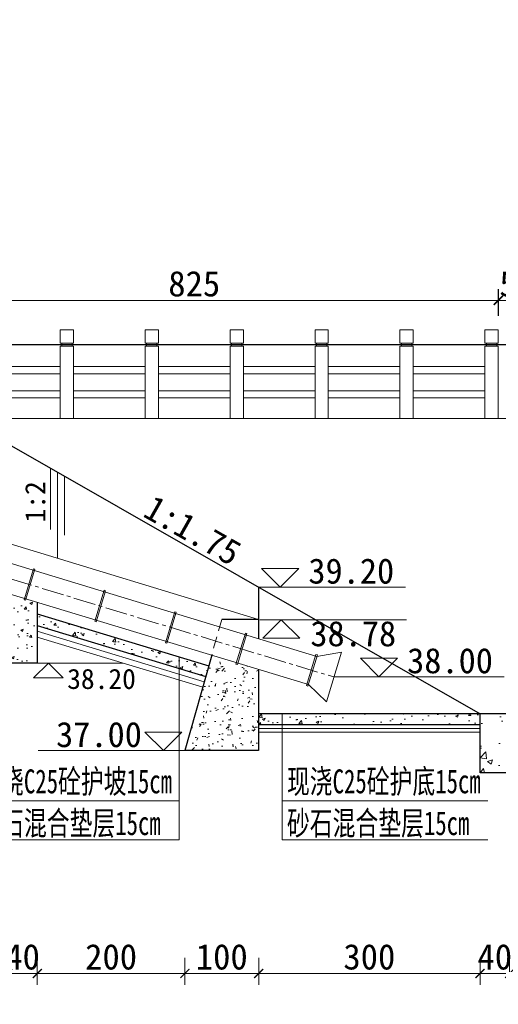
# Model space of a CAD drawing. Extents: x -13074 to 1448651, y 3648755 to 8081248.
# Tile 43 of 173: x 558413 to 558478, y 3858461 to 3858594. Entities that reach past the tile are written whole.
import ezdxf

# ---------------------------------------------------------------- set-up
doc = ezdxf.new("R2010")
doc.units = 0
doc.header["$PDMODE"] = 32
doc.header["$PDSIZE"] = 0.2
doc.linetypes.add('CENTER2', pattern=[1.125, 0.75, -0.125, 0.125, -0.125])
doc.linetypes.add('HIDDEN2', pattern=[0.1875, 0.125, -0.0625])
doc.layers.get('0').update_dxf_attribs({"linetype": 'CONTINUOUS'})
doc.layers.get('Defpoints').update_dxf_attribs({"linetype": 'CONTINUOUS'})
for name, color, linetype, lineweight in [('0.09折线', 6, 'CONTINUOUS', 9), ('0.09标注线', 3, 'CONTINUOUS', 9), ('0.15虚线', 1, 'HIDDEN2', 15), ('0.30粗线', 7, 'CONTINUOUS', 30), ('新建路', 7, 'CONTINUOUS', 40), ('细实线', 3, 'CONTINUOUS', 20)]:
    doc.layers.add(name, color=color, linetype=linetype, lineweight=lineweight)
doc.layers.add('PUB_DIM', color=3, linetype='CONTINUOUS')
doc.styles.add('-仿宋_GB2312', font='FangSong_GB2312.ttf')
doc.styles.add('TSSD_Dimension', font='tssdeng.shx', dxfattribs={"width": 0.7, "bigfont": '1hztxt.shx'})
doc.dimstyles.new('TSSD_100_100', dxfattribs={"dimtxt": 300, "dimasz": 100, "dimexe": 100, "dimexo": 250, "dimgap": 100, "dimtad": 1, "dimdec": 0, "dimzin": 0, "dimdsep": 46, "dimtxsty": 'TSSD_Dimension', "dimblk": 'ARCHTICK', "dimcen": 0, "dimdle": 100, "dimclrt": 7, "dimadec": 0, "dimazin": 0, "dimtfac": 1, "dimtdec": 0, "dimtix": 1, "dimtmove": 2, "dimatfit": 3, "dimfxl": 1, "dimtolj": 1, "dimtzin": 0, "dimarcsym": 0})
doc.dimstyles.new('副本 (5) (2) STANDARD', dxfattribs={"dimtxt": 2.3, "dimasz": 1, "dimexe": 1.25, "dimexo": 1.5, "dimgap": 0.2, "dimtad": 1, "dimdec": 1, "dimzin": 0, "dimdsep": 46, "dimtxsty": '-仿宋_GB2312', "dimblk": 'ARCHTICK', "dimcen": 0.09, "dimadec": 0, "dimazin": 0, "dimtfac": 1, "dimtdec": 1, "dimtix": 1, "dimtmove": 2, "dimatfit": 3, "dimfxl": 1.7, "dimfxlon": 1, "dimtolj": 1, "dimtzin": 0, "dimlwd": 9, "dimlwe": 9, "dimarcsym": 0})

# ---------------------------------------------------------------- blocks, each defined once
blk = doc.blocks.new('_ARCHTICK')
at = {"color": 0, "linetype": 'ByBlock', "const_width": 0.15}
blk.add_lwpolyline([(-0.5, -0.5), (0.5, 0.5)], dxfattribs=at)
blk = doc.blocks.new('*D2110')
at = {"layer": '0.09标注线', "color": 0, "linetype": 'Continuous', "lineweight": 9}
for p, q in [((558395.67, 3858553.86), (558395.67, 3858557.48)), ((558478.13, 3858553.87), (558478.13, 3858557.48)), ((558395.67, 3858555.96), (558478.13, 3858555.96))]:
    blk.add_line(p, q, dxfattribs=at)
at = {"layer": 'Defpoints', "color": 0, "linetype": 'Continuous', "lineweight": 13}
for p in [(558478.13, 3858555.96), (558395.67, 3858539.97, -0.06), (558478.13, 3858539.97, 0.71)]:
    blk.add_point(p, dxfattribs=at)
at = {"layer": '0.09标注线', "color": 0, "linetype": 'Continuous', "lineweight": 9, "xscale": 1.21, "yscale": 1.21, "zscale": 1.21, "rotation": 180}
blk.add_blockref('_ARCHTICK', (558395.67, 3858555.96), dxfattribs=at)
at = {"layer": '0.09标注线', "color": 0, "linetype": 'Continuous', "lineweight": 9, "xscale": 1.21, "yscale": 1.21, "zscale": 1.21}
blk.add_blockref('_ARCHTICK', (558478.13, 3858555.96), dxfattribs=at)
at = {"layer": '0.09标注线', "color": 0, "linetype": 'Continuous', "lineweight": 13, "insert": (558436.9, 3858558.19), "char_height": 3.45, "attachment_point": 5, "style": '-仿宋_GB2312'}
blk.add_mtext('\\A1;825', dxfattribs=at)
blk = doc.blocks.new('*D2111')
at = {"layer": '0.09标注线', "color": 0, "linetype": 'Continuous', "lineweight": 9}
for p, q in [((558478.09, 3858553.86), (558478.09, 3858557.48)), ((558483.13, 3858553.86), (558483.13, 3858557.48)), ((558478.09, 3858555.96), (558476.88, 3858555.96)), ((558478.09, 3858555.96), (558483.13, 3858555.96)), ((558483.13, 3858555.96), (558484.34, 3858555.96))]:
    blk.add_line(p, q, dxfattribs=at)
at = {"layer": 'Defpoints', "color": 0, "linetype": 'Continuous', "lineweight": 13}
for p in [(558483.13, 3858555.96), (558478.09, 3858539.97, -0.06), (558483.13, 3858539.97, -0.03)]:
    blk.add_point(p, dxfattribs=at)
at = {"layer": '0.09标注线', "color": 0, "linetype": 'Continuous', "lineweight": 9, "xscale": 1.21, "yscale": 1.21, "zscale": 1.21}
blk.add_blockref('_ARCHTICK', (558478.09, 3858555.96), dxfattribs=at)
at = {"layer": '0.09标注线', "color": 0, "linetype": 'Continuous', "lineweight": 9, "xscale": 1.21, "yscale": 1.21, "zscale": 1.21, "rotation": 180}
blk.add_blockref('_ARCHTICK', (558483.13, 3858555.96), dxfattribs=at)
at = {"layer": '0.09标注线', "color": 0, "linetype": 'Continuous', "lineweight": 13, "insert": (558480.61, 3858558.19), "char_height": 3.45, "attachment_point": 5, "style": '-仿宋_GB2312'}
blk.add_mtext('\\A1;50', dxfattribs=at)
blk = doc.blocks.new('*D2116')
at = {"layer": '0.09标注线', "color": 0, "linetype": 'Continuous', "lineweight": 9}
for p, q in [((558445.63, 3858466.89), (558445.63, 3858463.27)), ((558475.63, 3858466.89), (558475.63, 3858463.27)), ((558445.63, 3858464.79), (558475.63, 3858464.79))]:
    blk.add_line(p, q, dxfattribs=at)
at = {"layer": 'Defpoints', "color": 0, "linetype": 'Continuous', "lineweight": 13}
for p in [(558445.63, 3858505.71, 0.06), (558475.63, 3858499.97, 0.06), (558475.63, 3858464.79)]:
    blk.add_point(p, dxfattribs=at)
at = {"layer": '0.09标注线', "color": 0, "linetype": 'Continuous', "lineweight": 9, "xscale": 1.21, "yscale": 1.21, "zscale": 1.21, "rotation": 180}
blk.add_blockref('_ARCHTICK', (558445.63, 3858464.79), dxfattribs=at)
at = {"layer": '0.09标注线', "color": 0, "linetype": 'Continuous', "lineweight": 9, "xscale": 1.21, "yscale": 1.21, "zscale": 1.21}
blk.add_blockref('_ARCHTICK', (558475.63, 3858464.79), dxfattribs=at)
at = {"layer": '0.09标注线', "color": 0, "linetype": 'Continuous', "lineweight": 13, "insert": (558460.63, 3858467.02), "char_height": 3.45, "attachment_point": 5, "style": '-仿宋_GB2312'}
blk.add_mtext('\\A1;300', dxfattribs=at)
blk = doc.blocks.new('*D2117')
at = {"layer": '0.09标注线', "color": 0, "linetype": 'Continuous', "lineweight": 9}
for p, q in [((558475.63, 3858466.89), (558475.63, 3858463.27)), ((558479.63, 3858466.89), (558479.63, 3858463.27)), ((558475.63, 3858464.79), (558474.42, 3858464.79)), ((558475.63, 3858464.79), (558479.63, 3858464.79)), ((558479.63, 3858464.79), (558480.84, 3858464.79))]:
    blk.add_line(p, q, dxfattribs=at)
at = {"layer": 'Defpoints', "color": 0, "linetype": 'Continuous', "lineweight": 13}
for p in [(558475.63, 3858499.97, 0.06), (558479.63, 3858491.97, 0.06), (558479.63, 3858464.79)]:
    blk.add_point(p, dxfattribs=at)
at = {"layer": '0.09标注线', "color": 0, "linetype": 'Continuous', "lineweight": 9, "xscale": 1.21, "yscale": 1.21, "zscale": 1.21}
blk.add_blockref('_ARCHTICK', (558475.63, 3858464.79), dxfattribs=at)
at = {"layer": '0.09标注线', "color": 0, "linetype": 'Continuous', "lineweight": 9, "xscale": 1.21, "yscale": 1.21, "zscale": 1.21, "rotation": 180}
blk.add_blockref('_ARCHTICK', (558479.63, 3858464.79), dxfattribs=at)
at = {"layer": '0.09标注线', "color": 0, "linetype": 'Continuous', "lineweight": 13, "insert": (558477.63, 3858467.02), "char_height": 3.45, "attachment_point": 5, "style": '-仿宋_GB2312'}
blk.add_mtext('\\A1;40', dxfattribs=at)
blk = doc.blocks.new('*D2124')
at = {"layer": '0.09标注线', "color": 0, "linetype": 'Continuous', "lineweight": 9}
for p, q in [((558411.63, 3858466.89), (558411.63, 3858463.27)), ((558415.63, 3858466.89), (558415.63, 3858463.27)), ((558411.63, 3858464.79), (558410.42, 3858464.79)), ((558411.63, 3858464.79), (558415.63, 3858464.79)), ((558415.63, 3858464.79), (558416.84, 3858464.79))]:
    blk.add_line(p, q, dxfattribs=at)
at = {"layer": 'Defpoints', "color": 0, "linetype": 'Continuous', "lineweight": 13}
for p in [(558411.63, 3858506.82, 0.06), (558415.63, 3858506.82, 0.06), (558415.63, 3858464.79)]:
    blk.add_point(p, dxfattribs=at)
at = {"layer": '0.09标注线', "color": 0, "linetype": 'Continuous', "lineweight": 9, "xscale": 1.21, "yscale": 1.21, "zscale": 1.21}
blk.add_blockref('_ARCHTICK', (558411.63, 3858464.79), dxfattribs=at)
at = {"layer": '0.09标注线', "color": 0, "linetype": 'Continuous', "lineweight": 9, "xscale": 1.21, "yscale": 1.21, "zscale": 1.21, "rotation": 180}
blk.add_blockref('_ARCHTICK', (558415.63, 3858464.79), dxfattribs=at)
at = {"layer": '0.09标注线', "color": 0, "linetype": 'Continuous', "lineweight": 13, "insert": (558413.63, 3858467.02), "char_height": 3.45, "attachment_point": 5, "style": '-仿宋_GB2312'}
blk.add_mtext('\\A1;40', dxfattribs=at)
blk = doc.blocks.new('*D2125')
at = {"layer": '0.09标注线', "color": 0, "linetype": 'Continuous', "lineweight": 9}
for p, q in [((558415.63, 3858466.89), (558415.63, 3858463.27)), ((558435.63, 3858466.89), (558435.63, 3858463.27)), ((558415.63, 3858464.79), (558435.63, 3858464.79))]:
    blk.add_line(p, q, dxfattribs=at)
at = {"layer": 'Defpoints', "color": 0, "linetype": 'Continuous', "lineweight": 13}
for p in [(558415.63, 3858506.82, 0.06), (558435.63, 3858494.97, 0.06), (558435.63, 3858464.79)]:
    blk.add_point(p, dxfattribs=at)
at = {"layer": '0.09标注线', "color": 0, "linetype": 'Continuous', "lineweight": 9, "xscale": 1.21, "yscale": 1.21, "zscale": 1.21, "rotation": 180}
blk.add_blockref('_ARCHTICK', (558415.63, 3858464.79), dxfattribs=at)
at = {"layer": '0.09标注线', "color": 0, "linetype": 'Continuous', "lineweight": 9, "xscale": 1.21, "yscale": 1.21, "zscale": 1.21}
blk.add_blockref('_ARCHTICK', (558435.63, 3858464.79), dxfattribs=at)
at = {"layer": '0.09标注线', "color": 0, "linetype": 'Continuous', "lineweight": 13, "insert": (558425.63, 3858467.02), "char_height": 3.45, "attachment_point": 5, "style": '-仿宋_GB2312'}
blk.add_mtext('\\A1;200', dxfattribs=at)
blk = doc.blocks.new('*D2126')
at = {"layer": '0.09标注线', "color": 0, "linetype": 'Continuous', "lineweight": 9}
for p, q in [((558435.63, 3858466.89), (558435.63, 3858463.27)), ((558445.63, 3858466.89), (558445.63, 3858463.27)), ((558435.63, 3858464.79), (558445.63, 3858464.79))]:
    blk.add_line(p, q, dxfattribs=at)
at = {"layer": 'Defpoints', "color": 0, "linetype": 'Continuous', "lineweight": 13}
for p in [(558435.63, 3858494.97, 0.06), (558445.63, 3858494.97, 0.06), (558445.63, 3858464.79)]:
    blk.add_point(p, dxfattribs=at)
at = {"layer": '0.09标注线', "color": 0, "linetype": 'Continuous', "lineweight": 9, "xscale": 1.21, "yscale": 1.21, "zscale": 1.21, "rotation": 180}
blk.add_blockref('_ARCHTICK', (558435.63, 3858464.79), dxfattribs=at)
at = {"layer": '0.09标注线', "color": 0, "linetype": 'Continuous', "lineweight": 9, "xscale": 1.21, "yscale": 1.21, "zscale": 1.21}
blk.add_blockref('_ARCHTICK', (558445.63, 3858464.79), dxfattribs=at)
at = {"layer": '0.09标注线', "color": 0, "linetype": 'Continuous', "lineweight": 13, "insert": (558440.63, 3858467.02), "char_height": 3.45, "attachment_point": 5, "style": '-仿宋_GB2312'}
blk.add_mtext('\\A1;100', dxfattribs=at)
blk = doc.blocks.new('*D1656')
at = {"layer": 'Defpoints', "color": 0, "lineweight": 13}
for p in [(795706, 267581), (795535, 266220), (795733, 266164), (795134, 265865), (795134, 265865)]:
    blk.add_point(p, dxfattribs=at)
at = {"layer": 'PUB_DIM', "color": 0, "lineweight": -2}
blk.add_arc((795134, 265865), 536, 26.5651, 71.5651, dxfattribs=at)
at = {"layer": 'PUB_DIM', "color": 0, "lineweight": -2, "xscale": 100, "yscale": 100, "zscale": 100}
for p, rotation in [((795303, 266373), 161.5650511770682), ((795614, 266104), 296.5650511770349)]:
    blk.add_blockref('_ARCHTICK', p, dxfattribs=dict(at, rotation=rotation))
blk = doc.blocks.new('123')
at = {"layer": 'PUB_DIM', "color": 7}
dim = blk.add_angular_dim_2l(base=(795535.2, 266220.4), line1=((795732.5, 266163.8), (795133.8, 265864.5)), line2=((795133.8, 265864.5), (795706, 267580.9)), text=' ', dimstyle='TSSD_100_100', dxfattribs=at)
dim.commit()
dim.dimension.update_dxf_attribs({"geometry": '*D1656', "text_midpoint": (426562.1, 722353.3)})

msp = doc.modelspace()

# ---------------------------------------------------------------- hatches: boundary and pattern name
at = {"layer": '0.09标注线', "linetype": 'Continuous', "lineweight": 13}
h = msp.add_hatch(dxfattribs=at)
h.set_pattern_fill('AR-CONC', color=256, scale=0.02, style=0)
h.set_pattern_definition([(50, (558411.6294, 3858506.822), (3.6437, -0.3188), [0.381, -4.191]), (355, (558411.6294, 3858506.822), (-0.7049, 3.8211), [0.3048, -3.3528]), (100.45, (558411.933, 3858506.7954), (2.9389, 3.5023), [0.3238, -3.5618]), (46.184, (558411.6294, 3858507.838), (5.4216, -0.8408), [0.5715, -6.2865]), (96.636, (558412.081, 3858507.768), (4.748, 4.9485), [0.4857, -5.3427]), (351.184, (558411.6294, 3858507.838), (4.748, 4.9485), [0.4572, -5.0292]), (21, (558412.1374, 3858507.584), (3.0323, -2.0453), [0.381, -4.191]), (326, (558412.1374, 3858507.584), (1.236, 3.6838), [0.3048, -3.3528]), (71.45, (558412.39, 3858507.4136), (4.2683, 1.6385), [0.3238, -3.5618]), (37.5, (558411.6294, 3858506.822), (0.06177, 1.6911), [0, -3.31216, 0, -3.4036, 0, -3.3655]), (7.5, (558411.6294, 3858506.822), (1.3364, 2.0036), [0, -1.94056, 0, -3.23596, 0, -1.2827]), (327.5, (558410.4966, 3858506.822), (2.71181, -0.11457), [0, -1.27, 0, -3.9624, 0, -5.2578]), (317.5, (558409.9886, 3858506.822), (2.9626, 0.50853), [0, -1.651, 0, -2.63144, 0, -3.7338])])
h.paths.add_polyline_path([(558415.629, 3858515.055), (558414.095, 3858515.521), (558414.037, 3858515.329), (558413.846, 3858515.387), (558413.904, 3858515.579), (558411.629, 3858516.269), (558411.629, 3858506.822), (558415.629, 3858506.822)])
h = msp.add_hatch(dxfattribs=at)
h.set_pattern_fill('AR-CONC', color=256, scale=0.02, style=0)
h.set_pattern_definition([(50, (558415.6294, 3858504.6167), (3.6437, -0.31878), [0.381, -4.191]), (355, (558415.6294, 3858504.6167), (-0.70486, 3.82113), [0.3048, -3.3528]), (100.451, (558415.933, 3858504.59), (2.93885, 3.50233), [0.3238, -3.5618]), (46.184, (558415.6294, 3858505.6327), (5.4216, -0.84085), [0.5715, -6.2865]), (96.636, (558416.081, 3858505.5627), (4.7481, 4.9485), [0.4857, -5.3427]), (351.184, (558415.6294, 3858505.633), (4.7481, 4.9485), [0.4572, -5.0292]), (21, (558416.1374, 3858505.3787), (3.0323, -2.0453), [0.381, -4.191]), (326, (558416.1374, 3858505.3787), (1.23604, 3.68376), [0.3048, -3.3528]), (71.451, (558416.39, 3858505.2083), (4.26833, 1.63846), [0.3238, -3.5618]), (37.5, (558415.6294, 3858504.6167), (0.06177, 1.6911), [0, -3.31216, 0, -3.4036, 0, -3.3655]), (7.5, (558415.6294, 3858504.6167), (1.33639, 2.00361), [0, -1.94056, 0, -3.23596, 0, -1.2827]), (327.5, (558414.4966, 3858504.6167), (2.71181, -0.114575), [0, -1.27, 0, -3.9624, 0, -5.2578]), (317.5, (558413.9886, 3858504.6167), (2.96258, 0.50853), [0, -1.651, 0, -2.63144, 0, -3.7338])])
h.paths.add_polyline_path([(558415.629, 3858513.488), (558415.629, 3858511.92), (558439.699, 3858504.617), (558440.236, 3858506.021)])
h = msp.add_hatch(dxfattribs=at)
h.set_pattern_fill('AR-CONC', color=256, scale=0.02, style=0)
h.set_pattern_definition([(50, (0, 0), (3.64369338, -0.3187817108), [0.381, -4.191]), (355, (0, 0), (-0.7048565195, 3.8211328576), [0.3048, -3.3528]), (100.451, (0.3036, -0.0266), (2.9388500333, 3.5023337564), [0.3238, -3.5618]), (46.1842, (0, 1.016), (5.421580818, -0.8408465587), [0.5715, -6.2865]), (96.6356, (0.452, 0.946), (4.748084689, 4.948511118), [0.4857, -5.3427]), (351.184, (0, 1.016), (4.748092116, 4.948502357), [0.4572, -5.0292]), (21, (0.508, 0.762), (3.0322975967, -2.0453103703), [0.381, -4.191]), (326, (0.508, 0.762), (1.236040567, 3.6837593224), [0.3048, -3.3528]), (71.4514, (0.7607, 0.5916), (4.2683298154, 1.6384571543), [0.3238, -3.5618]), (37.5, (0, 0), (0.061772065, 1.69110077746), [0, -3.31216, 0, -3.4036, 0, -3.3655]), (7.5, (0, 0), (1.3363932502, 2.0036114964), [0, -1.94056, 0, -3.23596, 0, -1.2827]), (327.5, (-1.1328, 0), (2.71181190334, -0.11457487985), [0, -1.27, 0, -3.9624, 0, -5.2578]), (317.5, (-1.6408, 0), (2.9625836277, 0.5085298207), [0, -1.651, 0, -2.63144, 0, -3.7338])])
h.paths.add_polyline_path([(558445.629, 3858505.952), (558442.803, 3858506.81), (558442.745, 3858506.619), (558442.553, 3858506.677), (558442.612, 3858506.868), (558439.481, 3858507.818), (558435.629, 3858494.972), (558445.629, 3858494.972)])
h = msp.add_hatch(dxfattribs=at)
h.set_pattern_fill('AR-CONC', color=256, scale=0.02, style=0)
h.set_pattern_definition([(50, (558445.6294, 3858498.472), (3.6437, -0.31878), [0.381, -4.191]), (355, (558445.6294, 3858498.472), (-0.70486, 3.82113), [0.3048, -3.3528]), (100.451, (558445.933, 3858498.4454), (2.93885, 3.50233), [0.3238, -3.5618]), (46.184, (558445.6294, 3858499.488), (5.4216, -0.84085), [0.5715, -6.2865]), (96.636, (558446.081, 3858499.418), (4.7481, 4.9485), [0.4857, -5.3427]), (351.184, (558445.6294, 3858499.488), (4.7481, 4.9485), [0.4572, -5.0292]), (21, (558446.1374, 3858499.234), (3.0323, -2.0453), [0.381, -4.191]), (326, (558446.1374, 3858499.234), (1.23604, 3.68376), [0.3048, -3.3528]), (71.451, (558446.39, 3858499.0635), (4.26833, 1.63846), [0.3238, -3.5618]), (37.5, (558445.6294, 3858498.472), (0.06177, 1.6911), [0, -3.31216, 0, -3.4036, 0, -3.3655]), (7.5, (558445.6294, 3858498.472), (1.33639, 2.00361), [0, -1.94056, 0, -3.23596, 0, -1.2827]), (327.5, (558444.4966, 3858498.472), (2.71181, -0.114575), [0, -1.27, 0, -3.9624, 0, -5.2578]), (317.5, (558443.9886, 3858498.472), (2.96258, 0.50853), [0, -1.651, 0, -2.63144, 0, -3.7338])])
h.paths.add_polyline_path([(558475.629, 3858498.472), (558475.629, 3858499.972), (558455.079, 3858499.972), (558455.079, 3858498.472)])
h.paths.add_polyline_path([(558445.629, 3858499.972), (558445.629, 3858498.472), (558455.079, 3858498.472), (558455.079, 3858499.972)])
h = msp.add_hatch(dxfattribs=at)
h.set_pattern_fill('混凝土2', color=256, style=0)
h.set_pattern_definition([(50, (558475.6294, 3858491.972), (7.1726, -0.6275), [0.75, -8.25]), (355, (558475.6294, 3858491.972), (-1.3875, 7.5219), [0.6, -6.6]), (100.451, (558476.227, 3858491.9196), (5.7851, 6.8944), [0.6374, -7.0114]), (46.184, (558475.629, 3858493.972), (10.6724, -1.6552), [1.125, -12.375]), (96.636, (558476.519, 3858493.834), (9.3466, 9.7412), [0.956, -10.5171]), (351.184, (558475.629, 3858493.972), (9.3466, 9.7412), [0.9, -9.9]), (21, (558476.6294, 3858493.472), (5.9691, -4.0262), [0.75, -8.25]), (326, (558476.6294, 3858493.472), (2.4332, 7.2515), [0.6, -6.6]), (71.451, (558477.127, 3858493.1364), (8.4022, 3.2253), [0.6374, -7.0114]), (37.5, (558475.6294, 3858491.972), (0.1216, 3.32894), [0, -6.52, 0, -6.7, 0, -6.625]), (7.5, (558475.6294, 3858491.972), (2.6307, 3.94412), [0, -3.82, 0, -6.37, 0, -2.525]), (327.5, (558473.3994, 3858491.972), (5.33822, -0.22555), [0, -2.5, 0, -7.8, 0, -10.35]), (317.5, (558472.3994, 3858491.972), (5.83186, 1.00105), [0, -3.25, 0, -5.18, 0, -7.35])])
h.paths.add_polyline_path([(558479.629, 3858499.972), (558475.629, 3858499.972), (558475.629, 3858491.972), (558479.629, 3858491.972), (558479.629, 3858492.459), (558479.026, 3858492.459), (558479.629, 3858493.062)])
h.paths.add_polyline_path([(558515.629, 3858499.972), (558511.629, 3858499.972), (558511.629, 3858491.972), (558515.629, 3858491.972)])

# ---------------------------------------------------------------- linework, layer by layer
at = {"layer": '0.09折线', "color": 7}
for p, q in [((558418.739, 3858550.172, -0.056), (558418.739, 3858551.972, -0.056)), ((558420.539, 3858551.972, -0.056), (558418.739, 3858551.972, -0.056)), ((558418.739, 3858550.172, -0.056), (558418.739, 3858551.972, -0.056)), ((558420.539, 3858551.972, -0.056), (558418.739, 3858551.972, -0.056)), ((558418.739, 3858550.172, -0.056), (558418.739, 3858551.972, -0.056)), ((558420.539, 3858551.972, -0.056), (558418.739, 3858551.972, -0.056)), ((558420.539, 3858550.172, -0.056), (558420.539, 3858551.972, -0.056)), ((558420.539, 3858550.172, -0.056), (558420.539, 3858551.972, -0.056)), ((558420.539, 3858550.172, -0.056), (558420.539, 3858551.972, -0.056)), ((558430.25, 3858550.172, -0.056), (558430.25, 3858551.972, -0.056)), ((558432.05, 3858551.972, -0.056), (558430.25, 3858551.972, -0.056)), ((558430.25, 3858550.172, -0.056), (558430.25, 3858551.972, -0.056)), ((558432.05, 3858551.972, -0.056), (558430.25, 3858551.972, -0.056)), ((558430.25, 3858550.172, -0.056), (558430.25, 3858551.972, -0.056)), ((558432.05, 3858551.972, -0.056), (558430.25, 3858551.972, -0.056)), ((558432.05, 3858550.172, -0.056), (558432.05, 3858551.972, -0.056)), ((558432.05, 3858550.172, -0.056), (558432.05, 3858551.972, -0.056)), ((558432.05, 3858550.172, -0.056), (558432.05, 3858551.972, -0.056)), ((558441.76, 3858550.172, -0.056), (558441.76, 3858551.972, -0.056)), ((558443.56, 3858551.972, -0.056), (558441.76, 3858551.972, -0.056)), ((558441.76, 3858550.172, -0.056), (558441.76, 3858551.972, -0.056)), ((558443.56, 3858551.972, -0.056), (558441.76, 3858551.972, -0.056)), ((558441.76, 3858550.172, -0.056), (558441.76, 3858551.972, -0.056)), ((558443.56, 3858551.972, -0.056), (558441.76, 3858551.972, -0.056)), ((558443.56, 3858550.172, -0.056), (558443.56, 3858551.972, -0.056)), ((558443.56, 3858550.172, -0.056), (558443.56, 3858551.972, -0.056)), ((558443.56, 3858550.172, -0.056), (558443.56, 3858551.972, -0.056)), ((558453.271, 3858550.172, -0.056), (558453.271, 3858551.972, -0.056)), ((558455.071, 3858551.972, -0.056), (558453.271, 3858551.972, -0.056)), ((558453.271, 3858550.172, -0.056), (558453.271, 3858551.972, -0.056)), ((558455.071, 3858551.972, -0.056), (558453.271, 3858551.972, -0.056)), ((558453.271, 3858550.172, -0.056), (558453.271, 3858551.972, -0.056)), ((558455.071, 3858551.972, -0.056), (558453.271, 3858551.972, -0.056)), ((558455.071, 3858550.172, -0.056), (558455.071, 3858551.972, -0.056)), ((558455.071, 3858550.172, -0.056), (558455.071, 3858551.972, -0.056)), ((558455.071, 3858550.172, -0.056), (558455.071, 3858551.972, -0.056)), ((558464.781, 3858550.172, -0.056), (558464.781, 3858551.972, -0.056)), ((558466.581, 3858551.972, -0.056), (558464.781, 3858551.972, -0.056)), ((558464.781, 3858550.172, -0.056), (558464.781, 3858551.972, -0.056)), ((558466.581, 3858551.972, -0.056), (558464.781, 3858551.972, -0.056)), ((558464.781, 3858550.172, -0.056), (558464.781, 3858551.972, -0.056)), ((558466.581, 3858551.972, -0.056), (558464.781, 3858551.972, -0.056)), ((558466.581, 3858550.172, -0.056), (558466.581, 3858551.972, -0.056)), ((558466.581, 3858550.172, -0.056), (558466.581, 3858551.972, -0.056)), ((558466.581, 3858550.172, -0.056), (558466.581, 3858551.972, -0.056)), ((558476.292, 3858550.172, -0.056), (558476.292, 3858551.972, -0.056)), ((558478.092, 3858551.972, -0.056), (558476.292, 3858551.972, -0.056)), ((558476.292, 3858550.172, -0.056), (558476.292, 3858551.972, -0.056)), ((558478.092, 3858551.972, -0.056), (558476.292, 3858551.972, -0.056)), ((558476.292, 3858550.172, -0.056), (558476.292, 3858551.972, -0.056)), ((558478.092, 3858551.972, -0.056), (558476.292, 3858551.972, -0.056)), ((558478.092, 3858550.172, -0.056), (558478.092, 3858551.972, -0.056)), ((558478.092, 3858550.172, -0.056), (558478.092, 3858551.972, -0.056)), ((558478.092, 3858550.172, -0.056), (558478.092, 3858551.972, -0.056)), ((558420.539, 3858550.172, -0.056), (558418.739, 3858550.172, -0.056)), ((558420.539, 3858550.172, -0.056), (558418.739, 3858550.172, -0.056)), ((558420.539, 3858550.172, -0.056), (558418.739, 3858550.172, -0.056)), ((558418.739, 3858539.972, -0.056), (558418.739, 3858549.772, -0.056)), ((558420.539, 3858549.772, -0.056), (558418.739, 3858549.772, -0.056)), ((558418.739, 3858539.972, -0.056), (558418.739, 3858549.772, -0.056)), ((558420.539, 3858549.772, -0.056), (558418.739, 3858549.772, -0.056)), ((558418.739, 3858539.972, -0.056), (558418.739, 3858549.772, -0.056)), ((558420.539, 3858549.772, -0.056), (558418.739, 3858549.772, -0.056)), ((558418.939, 3858549.772, -0.056), (558418.939, 3858550.172, -0.056)), ((558418.939, 3858549.772, -0.056), (558418.939, 3858550.172, -0.056)), ((558418.939, 3858549.772, -0.056), (558418.939, 3858550.172, -0.056)), ((558420.339, 3858549.772, -0.056), (558420.339, 3858550.172, -0.056)), ((558420.339, 3858549.772, -0.056), (558420.339, 3858550.172, -0.056)), ((558420.339, 3858549.772, -0.056), (558420.339, 3858550.172, -0.056)), ((558420.539, 3858549.772, -0.056), (558420.539, 3858539.972, -0.056)), ((558420.539, 3858549.772, -0.056), (558420.539, 3858539.972, -0.056)), ((558420.539, 3858549.772, -0.056), (558420.539, 3858539.972, -0.056)), ((558432.05, 3858550.172, -0.056), (558430.25, 3858550.172, -0.056)), ((558432.05, 3858550.172, -0.056), (558430.25, 3858550.172, -0.056)), ((558432.05, 3858550.172, -0.056), (558430.25, 3858550.172, -0.056)), ((558430.25, 3858539.972, -0.056), (558430.25, 3858549.772, -0.056)), ((558432.05, 3858549.772, -0.056), (558430.25, 3858549.772, -0.056)), ((558430.25, 3858539.972, -0.056), (558430.25, 3858549.772, -0.056)), ((558432.05, 3858549.772, -0.056), (558430.25, 3858549.772, -0.056)), ((558430.25, 3858539.972, -0.056), (558430.25, 3858549.772, -0.056)), ((558432.05, 3858549.772, -0.056), (558430.25, 3858549.772, -0.056)), ((558430.45, 3858549.772, -0.056), (558430.45, 3858550.172, -0.056)), ((558430.45, 3858549.772, -0.056), (558430.45, 3858550.172, -0.056)), ((558430.45, 3858549.772, -0.056), (558430.45, 3858550.172, -0.056)), ((558431.85, 3858549.772, -0.056), (558431.85, 3858550.172, -0.056)), ((558431.85, 3858549.772, -0.056), (558431.85, 3858550.172, -0.056)), ((558431.85, 3858549.772, -0.056), (558431.85, 3858550.172, -0.056)), ((558432.05, 3858549.772, -0.056), (558432.05, 3858539.972, -0.056)), ((558432.05, 3858549.772, -0.056), (558432.05, 3858539.972, -0.056)), ((558432.05, 3858549.772, -0.056), (558432.05, 3858539.972, -0.056)), ((558443.56, 3858550.172, -0.056), (558441.76, 3858550.172, -0.056)), ((558443.56, 3858550.172, -0.056), (558441.76, 3858550.172, -0.056)), ((558443.56, 3858550.172, -0.056), (558441.76, 3858550.172, -0.056)), ((558441.76, 3858539.972, -0.056), (558441.76, 3858549.772, -0.056)), ((558443.56, 3858549.772, -0.056), (558441.76, 3858549.772, -0.056)), ((558441.76, 3858539.972, -0.056), (558441.76, 3858549.772, -0.056)), ((558443.56, 3858549.772, -0.056), (558441.76, 3858549.772, -0.056)), ((558441.76, 3858539.972, -0.056), (558441.76, 3858549.772, -0.056)), ((558443.56, 3858549.772, -0.056), (558441.76, 3858549.772, -0.056)), ((558441.96, 3858549.772, -0.056), (558441.96, 3858550.172, -0.056)), ((558441.96, 3858549.772, -0.056), (558441.96, 3858550.172, -0.056)), ((558441.96, 3858549.772, -0.056), (558441.96, 3858550.172, -0.056)), ((558443.36, 3858549.772, -0.056), (558443.36, 3858550.172, -0.056)), ((558443.36, 3858549.772, -0.056), (558443.36, 3858550.172, -0.056)), ((558443.36, 3858549.772, -0.056), (558443.36, 3858550.172, -0.056)), ((558443.56, 3858549.772, -0.056), (558443.56, 3858539.972, -0.056)), ((558443.56, 3858549.772, -0.056), (558443.56, 3858539.972, -0.056)), ((558443.56, 3858549.772, -0.056), (558443.56, 3858539.972, -0.056)), ((558455.071, 3858550.172, -0.056), (558453.271, 3858550.172, -0.056)), ((558455.071, 3858550.172, -0.056), (558453.271, 3858550.172, -0.056)), ((558455.071, 3858550.172, -0.056), (558453.271, 3858550.172, -0.056)), ((558453.271, 3858539.972, -0.056), (558453.271, 3858549.772, -0.056)), ((558455.071, 3858549.772, -0.056), (558453.271, 3858549.772, -0.056)), ((558453.271, 3858539.972, -0.056), (558453.271, 3858549.772, -0.056)), ((558455.071, 3858549.772, -0.056), (558453.271, 3858549.772, -0.056)), ((558453.271, 3858539.972, -0.056), (558453.271, 3858549.772, -0.056)), ((558455.071, 3858549.772, -0.056), (558453.271, 3858549.772, -0.056)), ((558453.471, 3858549.772, -0.056), (558453.471, 3858550.172, -0.056)), ((558453.471, 3858549.772, -0.056), (558453.471, 3858550.172, -0.056)), ((558453.471, 3858549.772, -0.056), (558453.471, 3858550.172, -0.056)), ((558454.871, 3858549.772, -0.056), (558454.871, 3858550.172, -0.056)), ((558454.871, 3858549.772, -0.056), (558454.871, 3858550.172, -0.056)), ((558454.871, 3858549.772, -0.056), (558454.871, 3858550.172, -0.056)), ((558455.071, 3858549.772, -0.056), (558455.071, 3858539.972, -0.056)), ((558455.071, 3858549.772, -0.056), (558455.071, 3858539.972, -0.056)), ((558455.071, 3858549.772, -0.056), (558455.071, 3858539.972, -0.056)), ((558466.581, 3858550.172, -0.056), (558464.781, 3858550.172, -0.056)), ((558466.581, 3858550.172, -0.056), (558464.781, 3858550.172, -0.056)), ((558466.581, 3858550.172, -0.056), (558464.781, 3858550.172, -0.056)), ((558464.781, 3858539.972, -0.056), (558464.781, 3858549.772, -0.056)), ((558466.581, 3858549.772, -0.056), (558464.781, 3858549.772, -0.056)), ((558464.781, 3858539.972, -0.056), (558464.781, 3858549.772, -0.056)), ((558466.581, 3858549.772, -0.056), (558464.781, 3858549.772, -0.056)), ((558464.781, 3858539.972, -0.056), (558464.781, 3858549.772, -0.056)), ((558466.581, 3858549.772, -0.056), (558464.781, 3858549.772, -0.056)), ((558464.981, 3858549.772, -0.056), (558464.981, 3858550.172, -0.056)), ((558464.981, 3858549.772, -0.056), (558464.981, 3858550.172, -0.056)), ((558464.981, 3858549.772, -0.056), (558464.981, 3858550.172, -0.056)), ((558466.381, 3858549.772, -0.056), (558466.381, 3858550.172, -0.056)), ((558466.381, 3858549.772, -0.056), (558466.381, 3858550.172, -0.056)), ((558466.381, 3858549.772, -0.056), (558466.381, 3858550.172, -0.056)), ((558466.581, 3858549.772, -0.056), (558466.581, 3858539.972, -0.056)), ((558466.581, 3858549.772, -0.056), (558466.581, 3858539.972, -0.056)), ((558466.581, 3858549.772, -0.056), (558466.581, 3858539.972, -0.056)), ((558478.092, 3858550.172, -0.056), (558476.292, 3858550.172, -0.056)), ((558478.092, 3858550.172, -0.056), (558476.292, 3858550.172, -0.056)), ((558478.092, 3858550.172, -0.056), (558476.292, 3858550.172, -0.056)), ((558476.292, 3858539.972, -0.056), (558476.292, 3858549.772, -0.056)), ((558478.092, 3858549.772, -0.056), (558476.292, 3858549.772, -0.056)), ((558476.292, 3858539.972, -0.056), (558476.292, 3858549.772, -0.056)), ((558478.092, 3858549.772, -0.056), (558476.292, 3858549.772, -0.056)), ((558476.292, 3858539.972, -0.056), (558476.292, 3858549.772, -0.056)), ((558478.092, 3858549.772, -0.056), (558476.292, 3858549.772, -0.056)), ((558476.492, 3858549.772, -0.056), (558476.492, 3858550.172, -0.056)), ((558476.492, 3858549.772, -0.056), (558476.492, 3858550.172, -0.056)), ((558476.492, 3858549.772, -0.056), (558476.492, 3858550.172, -0.056)), ((558477.892, 3858549.772, -0.056), (558477.892, 3858550.172, -0.056)), ((558477.892, 3858549.772, -0.056), (558477.892, 3858550.172, -0.056)), ((558477.892, 3858549.772, -0.056), (558477.892, 3858550.172, -0.056)), ((558478.092, 3858549.772, -0.056), (558478.092, 3858539.972, -0.056)), ((558478.092, 3858549.772, -0.056), (558478.092, 3858539.972, -0.056)), ((558478.092, 3858549.772, -0.056), (558478.092, 3858539.972, -0.056)), ((558418.739, 3858546.986, -0.044), (558409.028, 3858546.986, -0.044)), ((558430.25, 3858546.986, -0.044), (558420.539, 3858546.986, -0.044)), ((558441.76, 3858546.986, -0.044), (558432.05, 3858546.986, -0.044)), ((558453.271, 3858546.986, -0.044), (558443.56, 3858546.986, -0.044)), ((558464.781, 3858546.986, -0.044), (558455.071, 3858546.986, -0.044)), ((558476.292, 3858546.986, -0.044), (558466.581, 3858546.986, -0.044)), ((558418.739, 3858546.025, -0.044), (558409.028, 3858546.025, -0.044)), ((558430.25, 3858546.025, -0.044), (558420.539, 3858546.025, -0.044)), ((558441.76, 3858546.025, -0.044), (558432.05, 3858546.025, -0.044)), ((558453.271, 3858546.025, -0.044), (558443.56, 3858546.025, -0.044)), ((558464.781, 3858546.025, -0.044), (558455.071, 3858546.025, -0.044)), ((558476.292, 3858546.025, -0.044), (558466.581, 3858546.025, -0.044)), ((558418.739, 3858543.719, -0.044), (558409.028, 3858543.719, -0.044)), ((558418.739, 3858542.758, -0.044), (558409.028, 3858542.758, -0.044)), ((558430.25, 3858543.719, -0.044), (558420.539, 3858543.719, -0.044)), ((558430.25, 3858542.758, -0.044), (558420.539, 3858542.758, -0.044)), ((558441.76, 3858543.719, -0.044), (558432.05, 3858543.719, -0.044)), ((558441.76, 3858542.758, -0.044), (558432.05, 3858542.758, -0.044)), ((558453.271, 3858543.719, -0.044), (558443.56, 3858543.719, -0.044)), ((558453.271, 3858542.758, -0.044), (558443.56, 3858542.758, -0.044)), ((558464.781, 3858543.719, -0.044), (558455.071, 3858543.719, -0.044)), ((558464.781, 3858542.758, -0.044), (558455.071, 3858542.758, -0.044)), ((558476.292, 3858543.719, -0.044), (558466.581, 3858543.719, -0.044)), ((558476.292, 3858542.758, -0.044), (558466.581, 3858542.758, -0.044))]:
    msp.add_line(p, q, dxfattribs=at)
at = {"layer": '0.09标注线', "linetype": 'Continuous', "lineweight": 13}
for p, q in [((558595.629, 3858539.972, -0.144), (558395.629, 3858539.972, 0.056)), ((558395.594, 3858527.927), (558445.629, 3858512.745))]:
    msp.add_line(p, q, dxfattribs=at)
at = {"layer": '0.09标注线', "color": 1, "linetype": 'Continuous', "lineweight": 13}
for p, q in [((558378.111, 3858530.617, 0.159), (558453.533, 3858507.732, 0.056)), ((558377.076, 3858526.753), (558452.372, 3858503.907)), ((558413.846, 3858515.387, 0.056), (558415.123, 3858519.596, 0.056)), ((558414.037, 3858515.329, 0.056), (558415.314, 3858519.538, 0.056)), ((558415.123, 3858519.596, 0.056), (558415.314, 3858519.538, 0.056)), ((558423.415, 3858512.484, 0.056), (558424.692, 3858516.692, 0.056)), ((558423.606, 3858512.426, 0.056), (558424.883, 3858516.634, 0.056)), ((558424.692, 3858516.692, 0.056), (558424.883, 3858516.634, 0.056)), ((558413.846, 3858515.387, 0.057), (558414.037, 3858515.329, 0.056)), ((558432.984, 3858509.58, 0.056), (558434.261, 3858513.789, 0.056)), ((558433.176, 3858509.522, 0.056), (558434.453, 3858513.731, 0.056)), ((558434.261, 3858513.789, 0.056), (558434.453, 3858513.731, 0.056)), ((558423.415, 3858512.484, 0.057), (558423.606, 3858512.426, 0.056)), ((558442.553, 3858506.677, 0.056), (558443.83, 3858510.885, 0.056)), ((558442.745, 3858506.619, 0.056), (558444.022, 3858510.827, 0.056)), ((558443.83, 3858510.885, 0.056), (558444.022, 3858510.827, 0.056)), ((558432.984, 3858509.58, 0.057), (558433.176, 3858509.522, 0.056)), ((558452.123, 3858503.773, 0.056), (558453.4, 3858507.982, 0.056)), ((558452.314, 3858503.715, 0.056), (558453.591, 3858507.924, 0.056)), ((558453.4, 3858507.982, 0.056), (558453.591, 3858507.924, 0.056)), ((558453.533, 3858507.732, 0.056), (558456.839, 3858508.297, 0.056)), ((558454.807, 3858501.6, 0.056), (558456.839, 3858508.297, 0.056)), ((558442.553, 3858506.677), (558442.745, 3858506.619)), ((558452.372, 3858503.907, 0.056), (558454.807, 3858501.6, 0.056)), ((558452.123, 3858503.773, 0.057), (558452.314, 3858503.715, 0.056))]:
    msp.add_line(p, q, dxfattribs=at)
at = {"layer": '0.09标注线'}
for p, q in [((558446.026, 3858519.628, 0.056), (558448.539, 3858517.115, 0.056)), ((558446.026, 3858519.628, 0.056), (558451.052, 3858519.628, 0.056)), ((558448.539, 3858517.115, 0.056), (558451.052, 3858519.628, 0.056)), ((558446.172, 3858510.188), (558448.685, 3858512.701)), ((558448.685, 3858512.701), (558451.197, 3858510.188)), ((558446.172, 3858510.188), (558451.197, 3858510.188)), ((558415.118, 3858504.812, 0.127), (558417.128, 3858506.822, 0.127)), ((558417.128, 3858506.822, 0.127), (558419.138, 3858504.812, 0.127)), ((558459.412, 3858507.485, 0.056), (558461.925, 3858504.972, 0.056)), ((558459.412, 3858507.485, 0.056), (558464.438, 3858507.485, 0.056)), ((558461.925, 3858504.972, 0.056), (558464.438, 3858507.485, 0.056)), ((558415.118, 3858504.812, 0.127), (558419.138, 3858504.812, 0.127)), ((558432.72, 3858494.972, 0.056), (558430.207, 3858497.485, 0.056)), ((558435.233, 3858497.485, 0.056), (558430.207, 3858497.485, 0.056)), ((558435.233, 3858497.485, 0.056), (558432.72, 3858494.972, 0.056))]:
    msp.add_line(p, q, dxfattribs=at)
at = {"layer": '0.09标注线', "color": 3, "lineweight": 9}
for p, q in [((558434.847, 3858507.657), (558434.847, 3858482.897)), ((558448.813, 3858499.972), (558448.813, 3858482.897)), ((558406.977, 3858488.188), (558434.847, 3858488.188)), ((558448.813, 3858488.188), (558476.682, 3858488.188)), ((558406.977, 3858482.897), (558434.847, 3858482.897)), ((558448.813, 3858482.897), (558476.682, 3858482.897))]:
    msp.add_line(p, q, dxfattribs=at)
at = {"layer": '0.15虚线', "ltscale": 13}
msp.add_line((558440.629, 3858512.745), (558439.262, 3858507.884), dxfattribs=at)
at = {"layer": '0.30粗线'}
msp.add_line((558395.594, 3858549.985, 0.159), (558617.055, 3858549.985, 0.159), dxfattribs=at)
at = {"layer": '0.30粗线', "lineweight": 30}
for p, q in [((558405.629, 3858539.972, 0.056), (558475.629, 3858499.972, 0.056)), ((558445.629, 3858517.115, 0.056), (558445.629, 3858510.13, 0.056)), ((558415.629, 3858515.055), (558415.629, 3858506.822)), ((558415.629, 3858513.488), (558438.856, 3858506.44)), ((558415.629, 3858511.92), (558438.449, 3858504.996)), ((558445.629, 3858512.745), (558440.629, 3858512.745)), ((558439.262, 3858507.884), (558435.629, 3858494.972)), ((558415.629, 3858506.822, 0.056), (558411.629, 3858506.822, 0.056)), ((558445.629, 3858505.952), (558445.629, 3858494.972)), ((558515.629, 3858499.972, 0.056), (558445.629, 3858499.972, 0.056)), ((558475.629, 3858491.972, 0.056), (558475.629, 3858499.972, 0.056)), ((558475.629, 3858498.472, 0.056), (558445.629, 3858498.472, 0.056)), ((558445.629, 3858494.972), (558435.629, 3858494.972)), ((558479.629, 3858491.972, 0.056), (558475.629, 3858491.972, 0.056))]:
    msp.add_line(p, q, dxfattribs=at)
at = {"layer": '新建路', "color": 3, "linetype": 'Continuous', "lineweight": 13}
for p, q in [((558465.518, 3858517.115, 0.056), (558445.629, 3858517.115, 0.056)), ((558465.664, 3858512.701), (558445.775, 3858512.701)), ((558415.629, 3858511.136), (558438.246, 3858504.274)), ((558415.629, 3858510.353), (558438.043, 3858503.552)), ((558427.265, 3858506.822), (558415.629, 3858506.822)), ((558478.904, 3858504.972, 0.056), (558455.83, 3858504.972, 0.056)), ((558475.629, 3858497.972, 0.056), (558445.629, 3858497.972, 0.056)), ((558475.629, 3858497.472, 0.056), (558445.629, 3858497.472, 0.056)), ((558415.741, 3858494.972, 0.056), (558435.629, 3858494.972, 0.056))]:
    msp.add_line(p, q, dxfattribs=at)
at = {"layer": '细实线', "color": 3, "lineweight": 15}
for p, q in [((558417.417, 3858533.236, 0.056), (558417.417, 3858524.929, 0.056)), ((558418.362, 3858532.696, 0.056), (558418.362, 3858521.019, 0.056)), ((558419.308, 3858532.156, 0.056), (558419.308, 3858524.17, 0.056))]:
    msp.add_line(p, q, dxfattribs=at)
at = {"layer": '细实线', "color": 1, "linetype": 'CENTER2', "lineweight": 13, "ltscale": 4}
msp.add_line((558377.53, 3858528.703, 0.159), (558455.823, 3858504.947, 0.052), dxfattribs=at)

# ---------------------------------------------------------------- block references
at = {"linetype": 'Continuous', "lineweight": 13, "xscale": 0.01000000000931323, "yscale": 0.009999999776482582, "zscale": 0.01}
msp.add_blockref('123', (552983.124, 3855442.078), dxfattribs=at)

# ---------------------------------------------------------------- texts
at = {"layer": '0.09标注线', "color": 3, "lineweight": 9, "style": '-仿宋_GB2312', "width": 0.7}
for s, p in [('现浇C25砼护坡15cm', (558407.629, 3858489.188)), ('现浇C25砼护底15cm', (558449.464, 3858489.188)), ('砂石混合垫层15cm', (558407.629, 3858483.529)), ('砂石混合垫层15cm', (558449.464, 3858483.529))]:
    msp.add_text(s, height=3.24, dxfattribs=at).set_placement(p)
at = {"layer": '0.09标注线', "attachment_point": 1, "style": '-仿宋_GB2312'}
for s, insert, char_height, width, rotation in [('1:2', (558413.973, 3858525.872, 0.056), 2.736, 2.736, 90), ('1:1.75', (558431.461, 3858529.753), 3.42, 3.42, 330.50091)]:
    msp.add_mtext(s, dxfattribs=dict(at, insert=insert, char_height=char_height, width=width, rotation=rotation))
for s, insert, char_height, width in [('39.20', (558452.362, 3858521.011, 0.056), 3.42, 3.42), ('38.78', (558452.632, 3858512.523), 3.42, 3.42), ('38.00', (558465.749, 3858508.868, 0.056), 3.42, 3.42), ('38.20', (558419.68, 3858506.057, 0.045), 2.736, 2.736), ('37.00', (558418.173, 3858498.868, 0.056), 3.42, 3.42)]:
    msp.add_mtext(s, dxfattribs=dict(at, insert=insert, char_height=char_height, width=width))

# ---------------------------------------------------------------- dimensions: what is measured, and where the dimension line sits
at = {"layer": '0.09标注线', "linetype": 'Continuous', "lineweight": 13}
for base, p1, p2, picture, middle in [((558478.129, 3858555.963), (558395.667, 3858539.972, -0.056), (558478.129, 3858539.972, 0.712), '*D2110', (558436.898, 3858558.188)), ((558483.129, 3858555.963), (558478.092, 3858539.972, -0.056), (558483.129, 3858539.972, -0.031), '*D2111', (558480.611, 3858558.188)), ((558415.629, 3858464.792), (558411.629, 3858506.822, 0.056), (558415.629, 3858506.822, 0.056), '*D2124', (558413.629, 3858467.017)), ((558435.629, 3858464.792), (558415.629, 3858506.822, 0.056), (558435.629, 3858494.972, 0.056), '*D2125', (558425.629, 3858467.017)), ((558475.629, 3858464.792), (558445.629, 3858505.709, 0.056), (558475.629, 3858499.972, 0.056), '*D2116', (558460.629, 3858467.017)), ((558479.629, 3858464.792), (558475.629, 3858499.972, 0.056), (558479.629, 3858491.972, 0.056), '*D2117', (558477.629, 3858467.017)), ((558445.629, 3858464.792), (558435.629, 3858494.972, 0.056), (558445.629, 3858494.972, 0.056), '*D2126', (558440.629, 3858467.017))]:
    dim = msp.add_linear_dim(base=base, p1=p1, p2=p2, dimstyle='副本 (5) (2) STANDARD', override={"dimtxt": 3.45, "dimasz": 1.21, "dimexe": 1.52, "dimexo": 1.83, "dimgap": 0.5, "dimdec": 0, "dimlfac": 10, "dimfxl": 2.1}, dxfattribs=at)
    dim.commit()
    dim.dimension.update_dxf_attribs({"geometry": picture, "text_midpoint": middle})

doc.saveas('drawing.dxf')
